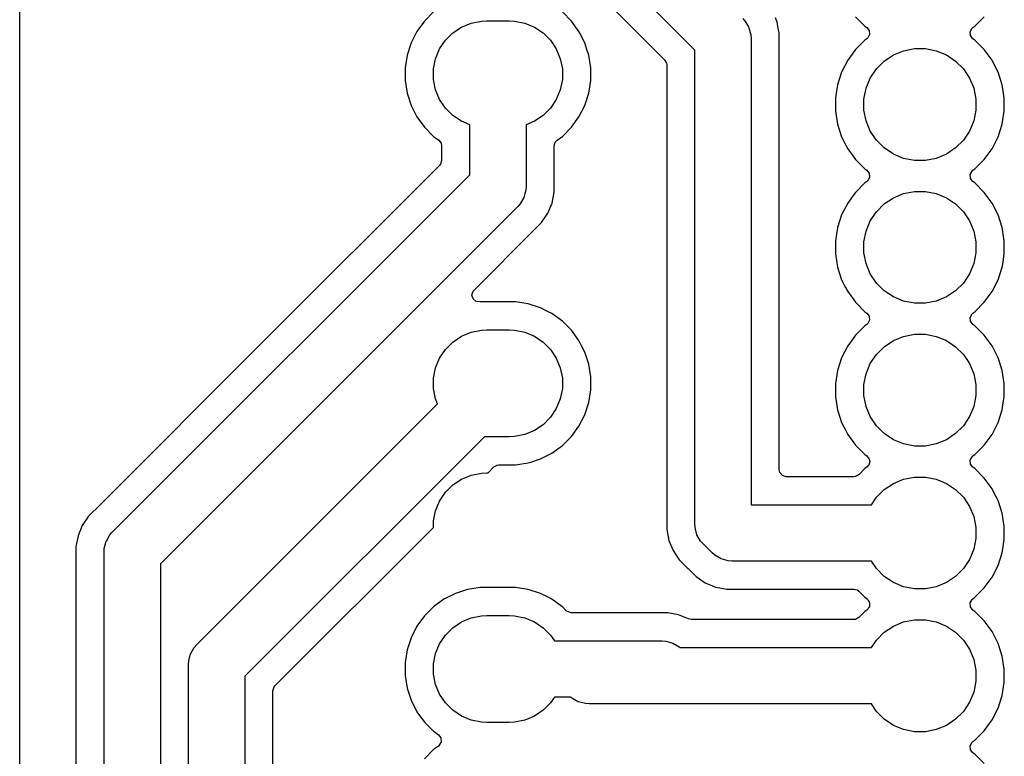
# Model space of a CAD drawing. Extents: x 76 to 132.5, y -132.9 to -75.9.
# Tile 6 of 8: x 76 to 93.5, y -98.1 to -85. Entities that reach past the tile are written whole.
import ezdxf

# ---------------------------------------------------------------- set-up
doc = ezdxf.new("R2010")
doc.units = 0
doc.layers.add('BLACK', color=7, linetype='CONTINUOUS')

msp = doc.modelspace()

# ---------------------------------------------------------------- linework, layer by layer
at = {"layer": 'BLACK', "linetype": 'CONTINUOUS'}
for p, q in [((76, -122.098543), (76, -78.359041)), ((88, -85.572106), (86.387894, -83.96)), ((86.216899, -84.496819), (87.463181, -85.743101)), ((83.35506, -84.893623), (83.193622, -85.055061)), ((84.206884, -85.054575), (84.3, -85.05)), ((84.3, -85.05), (84.7, -85.05)), ((84.7, -85.05), (84.793116, -85.054575)), ((85.806379, -85.055063), (85.644937, -84.893621)), ((88.853554, -85.011447), (88.896661, -85.060603)), ((89.462051, -85.073164), (89.431538, -84.9995)), ((90.855483, -84.97751), (91.02249, -85.144517)), ((92.97751, -85.144517), (93.144517, -84.97751)), ((83.193622, -85.055061), (83.059421, -85.239771)), ((83.697326, -85.26564), (83.852173, -85.162175)), ((83.852173, -85.162175), (84.02423, -85.090907)), ((84.02423, -85.090907), (84.206884, -85.054575)), ((84.793116, -85.054575), (84.97577, -85.090907)), ((84.97577, -85.090907), (85.147827, -85.162175)), ((85.147827, -85.162175), (85.302674, -85.26564)), ((85.940579, -85.239772), (85.806379, -85.055063)), ((88.896661, -85.060603), (88.896677, -85.060619)), ((88.896677, -85.060619), (88.945115, -85.144517)), ((88.945115, -85.144517), (88.96194, -85.173658)), ((88.96194, -85.173658), (88.995723, -85.299737)), ((89.470048, -85.113368), (89.462051, -85.073164)), ((89.484014, -85.18358), (89.470048, -85.113368)), ((89.5005, -85.266456), (89.484014, -85.18358)), ((91.02249, -85.144517), (91.057127, -85.169683)), ((91.057127, -85.169683), (91.099792, -85.225013)), ((91.099792, -85.225013), (91.105771, -85.294626)), ((92.894228, -85.245375), (92.926833, -85.18358)), ((92.926833, -85.18358), (92.942873, -85.169682)), ((92.942873, -85.169682), (92.97751, -85.144517)), ((83.059421, -85.239771), (82.95577, -85.443196)), ((83.462175, -85.552173), (83.56564, -85.397326)), ((83.56564, -85.397326), (83.697326, -85.26564)), ((85.302674, -85.26564), (85.43436, -85.397326)), ((85.43436, -85.397326), (85.537825, -85.552173)), ((85.955981, -85.27), (85.940579, -85.239772)), ((86.044229, -85.443196), (85.955981, -85.27)), ((88.995723, -85.299737), (88.995723, -85.299752)), ((88.995723, -85.299752), (89, -85.365)), ((89, -85.365), (89, -93.66)), ((89.5005, -93.0355), (89.5005, -85.266456)), ((91.022488, -85.395484), (90.855485, -85.562487)), ((91.039365, -85.383222), (91.022488, -85.395484)), ((91.05713, -85.370315), (91.039365, -85.383222)), ((91.073165, -85.356421), (91.05713, -85.370315)), ((91.105771, -85.294626), (91.073165, -85.356421)), ((92.900207, -85.314989), (92.894228, -85.245375)), ((92.942872, -85.370317), (92.900207, -85.314989)), ((92.97751, -85.395483), (92.942872, -85.370317)), ((93.144517, -85.56249), (92.97751, -85.395483)), ((82.95577, -85.443196), (82.885215, -85.660339)), ((83.390907, -85.72423), (83.462175, -85.552173)), ((85.537825, -85.552173), (85.609093, -85.72423)), ((86.044229, -85.443198), (86.044229, -85.443196)), ((86.044231, -85.443201), (86.044229, -85.443198)), ((86.082049, -85.559592), (86.044231, -85.443201)), ((86.114784, -85.660339), (86.082049, -85.559592)), ((88, -94), (88, -85.572106)), ((90.855483, -85.56249), (90.795862, -85.64455)), ((90.855485, -85.562488), (90.855483, -85.56249)), ((90.855485, -85.562487), (90.855485, -85.562488)), ((91.709715, -85.58306), (91.901983, -85.544815)), ((91.901983, -85.544815), (92.098017, -85.544815)), ((92.098017, -85.544815), (92.290285, -85.58306)), ((93.283343, -85.753567), (93.144517, -85.56249)), ((82.885215, -85.660339), (82.8495, -85.885837)), ((83.354575, -85.906884), (83.390907, -85.72423)), ((85.609093, -85.72423), (85.645425, -85.906884)), ((86.1505, -85.885837), (86.114784, -85.660339)), ((87.463181, -85.743101), (87.496666, -85.804424)), ((90.795862, -85.64455), (90.716657, -85.753566)), ((91.365607, -85.76699), (91.528603, -85.658079)), ((91.528603, -85.658079), (91.709715, -85.58306)), ((92.290285, -85.58306), (92.471397, -85.658079)), ((92.471397, -85.658079), (92.634393, -85.76699)), ((82.8495, -85.885837), (82.8495, -86.114162)), ((83.354575, -86.093116), (83.354575, -85.906884)), ((85.645425, -85.906884), (85.645425, -86.093116)), ((86.1505, -86.114162), (86.1505, -85.885837)), ((87.496666, -85.804424), (87.4995, -85.830782)), ((87.4995, -85.830782), (87.4995, -94.098541)), ((90.716657, -85.753566), (90.609433, -85.964003)), ((91.118079, -86.068603), (91.22699, -85.905607)), ((91.22699, -85.905607), (91.365607, -85.76699)), ((92.634393, -85.76699), (92.77301, -85.905607)), ((92.77301, -85.905607), (92.881921, -86.068603)), ((93.309256, -85.804424), (93.283343, -85.753567)), ((93.390566, -85.964003), (93.309256, -85.804424)), ((83.390907, -86.27577), (83.354575, -86.093116)), ((85.645425, -86.093116), (85.609093, -86.27577)), ((90.609433, -85.964003), (90.536446, -86.188631)), ((91.04306, -86.249715), (91.118079, -86.068603)), ((92.881921, -86.068603), (92.95694, -86.249715)), ((93.463553, -86.188631), (93.390566, -85.964003)), ((82.8495, -86.114162), (82.885215, -86.33966)), ((83.462175, -86.447827), (83.390907, -86.27577)), ((85.609093, -86.27577), (85.537825, -86.447827)), ((86.114784, -86.33966), (86.1505, -86.114162)), ((90.536446, -86.188631), (90.4995, -86.421902)), ((91.004815, -86.441983), (91.04306, -86.249715)), ((92.95694, -86.249715), (92.995185, -86.441983)), ((93.5005, -86.421902), (93.463553, -86.188631)), ((82.885215, -86.33966), (82.95577, -86.556803)), ((83.56564, -86.602674), (83.462175, -86.447827)), ((85.537825, -86.447827), (85.43436, -86.602674)), ((86.044231, -86.556799), (86.114784, -86.33966)), ((90.4995, -86.421902), (90.4995, -86.658097)), ((91.004815, -86.638017), (91.004815, -86.441983)), ((92.995185, -86.441983), (92.995185, -86.638017)), ((93.5005, -86.658097), (93.5005, -86.421902)), ((82.95577, -86.556803), (83.059421, -86.760228)), ((83.697326, -86.73436), (83.56564, -86.602674)), ((85.43436, -86.602674), (85.302674, -86.73436)), ((85.940579, -86.760228), (86.044231, -86.556799)), ((83.059421, -86.760228), (83.193621, -86.944937)), ((83.852173, -86.837825), (83.697326, -86.73436)), ((85.302674, -86.73436), (85.147827, -86.837825)), ((85.806379, -86.944937), (85.940579, -86.760228)), ((90.4995, -86.658097), (90.536446, -86.891368)), ((91.04306, -86.830285), (91.004815, -86.638017)), ((92.995185, -86.638017), (92.95694, -86.830285)), ((93.47044, -86.847883), (93.5005, -86.658097)), ((83.193621, -86.944937), (83.355063, -87.106379)), ((84, -86.899056), (83.852173, -86.837825)), ((84, -87.792893), (84, -86.899056)), ((85.147827, -86.837825), (85, -86.899056)), ((85, -86.899056), (85, -88)), ((85.644937, -87.106379), (85.806379, -86.944937)), ((90.536446, -86.891368), (90.609433, -87.115996)), ((91.118079, -87.011397), (91.04306, -86.830285)), ((92.95694, -86.830285), (92.881921, -87.011397)), ((93.390568, -87.115992), (93.463553, -86.891368)), ((93.463553, -86.891368), (93.47044, -86.847883)), ((83.355063, -87.106379), (83.448386, -87.174182)), ((85.551612, -87.174183), (85.644937, -87.106379)), ((90.609433, -87.115996), (90.690196, -87.2745)), ((91.22699, -87.174393), (91.118079, -87.011397)), ((92.881921, -87.011397), (92.77301, -87.174393)), ((93.283343, -87.326433), (93.390568, -87.115992)), ((83.448386, -87.174182), (83.491051, -87.229512)), ((83.491051, -87.229512), (83.4995, -87.2745)), ((83.4995, -87.2745), (83.4995, -87.534217)), ((85.5005, -87.2745), (85.520185, -87.207461)), ((85.5005, -88.098543), (85.5005, -87.2745)), ((85.520185, -87.207461), (85.551612, -87.174183)), ((90.690196, -87.2745), (90.716657, -87.326433)), ((90.716657, -87.326433), (90.855483, -87.51751)), ((91.365607, -87.31301), (91.22699, -87.174393)), ((91.528603, -87.421921), (91.365607, -87.31301)), ((92.634393, -87.31301), (92.471397, -87.421921)), ((92.77301, -87.174393), (92.634393, -87.31301)), ((93.144517, -87.51751), (93.283343, -87.326433)), ((91.709715, -87.49694), (91.528603, -87.421921)), ((91.901983, -87.535185), (91.709715, -87.49694)), ((92.290285, -87.49694), (92.098017, -87.535185)), ((92.471397, -87.421921), (92.290285, -87.49694)), ((83.463181, -87.621898), (80.35958, -90.725499)), ((83.479815, -87.601256), (83.463181, -87.621898)), ((83.4995, -87.534217), (83.479815, -87.601256)), ((90.855483, -87.51751), (91.02249, -87.684517)), ((92.098017, -87.535185), (91.901983, -87.535185)), ((92.97751, -87.684517), (93.144517, -87.51751)), ((77.646447, -94.146447), (84, -87.792893)), ((91.02249, -87.684517), (91.057127, -87.709683)), ((91.057127, -87.709683), (91.099792, -87.765013)), ((91.105771, -87.834626), (91.073165, -87.896421)), ((91.099792, -87.765013), (91.105771, -87.834626)), ((92.894228, -87.785375), (92.926833, -87.72358)), ((92.900207, -87.854989), (92.894228, -87.785375)), ((92.926833, -87.72358), (92.942873, -87.709682)), ((92.942873, -87.709682), (92.97751, -87.684517)), ((85, -88), (84.995723, -88.065247)), ((91.022488, -87.935484), (90.855485, -88.102487)), ((91.039365, -87.923222), (91.022488, -87.935484)), ((91.05713, -87.910315), (91.039365, -87.923222)), ((91.073165, -87.896421), (91.05713, -87.910315)), ((92.942872, -87.910317), (92.900207, -87.854989)), ((92.97751, -87.935483), (92.942872, -87.910317)), ((93.144517, -88.10249), (92.97751, -87.935483)), ((84.96194, -88.191342), (84.896677, -88.304381)), ((84.980236, -88.12306), (84.96194, -88.191342)), ((84.995723, -88.065263), (84.980236, -88.12306)), ((84.995723, -88.065247), (84.995723, -88.065263)), ((85.474632, -88.228582), (85.5005, -88.098543)), ((90.795862, -88.18455), (90.716657, -88.293566)), ((90.855483, -88.10249), (90.795862, -88.18455)), ((90.855485, -88.102488), (90.855483, -88.10249)), ((90.855485, -88.102487), (90.855485, -88.102488)), ((91.365607, -88.30699), (91.528603, -88.198079)), ((91.528603, -88.198079), (91.709715, -88.12306)), ((91.709715, -88.12306), (91.901983, -88.084815)), ((91.901983, -88.084815), (92.098017, -88.084815)), ((92.098017, -88.084815), (92.290285, -88.12306)), ((92.290285, -88.12306), (92.471397, -88.198079)), ((92.471397, -88.198079), (92.634393, -88.30699)), ((93.283342, -88.293566), (93.144517, -88.10249)), ((84.853553, -88.353554), (78.5, -94.707106)), ((84.896668, -88.304389), (84.853553, -88.353554)), ((84.896677, -88.304381), (84.896668, -88.304389)), ((85.386632, -88.473914), (85.462051, -88.291835)), ((85.462051, -88.291835), (85.474632, -88.228582)), ((90.716657, -88.293566), (90.609433, -88.504003)), ((91.22699, -88.445607), (91.365607, -88.30699)), ((92.634393, -88.30699), (92.77301, -88.445607)), ((93.390566, -88.504003), (93.283342, -88.293566)), ((85.277139, -88.637782), (85.386632, -88.473914)), ((90.609433, -88.504003), (90.536446, -88.728631)), ((91.118079, -88.608603), (91.22699, -88.445607)), ((92.77301, -88.445607), (92.881921, -88.608603)), ((93.463553, -88.728631), (93.390566, -88.504003)), ((85.137782, -88.777139), (85.277139, -88.637782)), ((91.04306, -88.789715), (91.118079, -88.608603)), ((92.881921, -88.608603), (92.95694, -88.789715)), ((84.074969, -89.839949), (85.137778, -88.777141)), ((85.137778, -88.777141), (85.137782, -88.777139)), ((90.536446, -88.728631), (90.4995, -88.961902)), ((91.004815, -88.981983), (91.04306, -88.789715)), ((92.95694, -88.789715), (92.995185, -88.981983)), ((93.5005, -88.961902), (93.463553, -88.728631)), ((90.4995, -88.961902), (90.4995, -89.198097)), ((91.004815, -89.178017), (91.004815, -88.981983)), ((92.995185, -88.981983), (92.995185, -89.178017)), ((93.5005, -89.198097), (93.5005, -88.961902)), ((90.4995, -89.198097), (90.536446, -89.431368)), ((91.04306, -89.370285), (91.004815, -89.178017)), ((92.995185, -89.178017), (92.95694, -89.370285)), ((93.477673, -89.342219), (93.5005, -89.198097)), ((91.118079, -89.551397), (91.04306, -89.370285)), ((92.95694, -89.370285), (92.881921, -89.551397)), ((93.463553, -89.431368), (93.477673, -89.342219)), ((90.536446, -89.431368), (90.609433, -89.655996)), ((91.22699, -89.714393), (91.118079, -89.551397)), ((92.881921, -89.551397), (92.77301, -89.714393)), ((93.390568, -89.655992), (93.463553, -89.431368)), ((90.609433, -89.655996), (90.678644, -89.791829)), ((91.365607, -89.85301), (91.22699, -89.714393)), ((92.77301, -89.714393), (92.634393, -89.85301)), ((93.283343, -89.866433), (93.390568, -89.655992)), ((84.038667, -89.929388), (84.057396, -89.862076)), ((84.059302, -89.996141), (84.038667, -89.929388)), ((84.057396, -89.862076), (84.074969, -89.839949)), ((90.678644, -89.791829), (90.716657, -89.866433)), ((90.716657, -89.866433), (90.855483, -90.05751)), ((91.528603, -89.961921), (91.365607, -89.85301)), ((92.634393, -89.85301), (92.471397, -89.961921)), ((93.144517, -90.05751), (93.283343, -89.866433)), ((84.112751, -90.041141), (84.059302, -89.996141)), ((84.182044, -90.050101), (84.112751, -90.041141)), ((84.18584, -90.0495), (84.182044, -90.050101)), ((84.185843, -90.0495), (84.18584, -90.0495)), ((84.814157, -90.0495), (84.185843, -90.0495)), ((84.814162, -90.0495), (84.814157, -90.0495)), ((85.03966, -90.085215), (84.814162, -90.0495)), ((85.256803, -90.15577), (85.03966, -90.085215)), ((90.855483, -90.05751), (91.02249, -90.224517)), ((91.709715, -90.03694), (91.528603, -89.961921)), ((91.901983, -90.075185), (91.709715, -90.03694)), ((92.098017, -90.075185), (91.901983, -90.075185)), ((92.290285, -90.03694), (92.098017, -90.075185)), ((92.471397, -89.961921), (92.290285, -90.03694)), ((92.97751, -90.224517), (93.144517, -90.05751)), ((85.391729, -90.224519), (85.256803, -90.15577)), ((85.460228, -90.259421), (85.391729, -90.224519)), ((85.644937, -90.393621), (85.460228, -90.259421)), ((91.02249, -90.224517), (91.057127, -90.249683)), ((91.057127, -90.249683), (91.099792, -90.305013)), ((92.894228, -90.325375), (92.926833, -90.26358)), ((92.926833, -90.26358), (92.942873, -90.249682)), ((92.942873, -90.249682), (92.97751, -90.224517)), ((85.806379, -90.555063), (85.644937, -90.393621)), ((91.022488, -90.475484), (90.855485, -90.642487)), ((91.039365, -90.463222), (91.022488, -90.475484)), ((91.05713, -90.450315), (91.039365, -90.463222)), ((91.073165, -90.436421), (91.05713, -90.450315)), ((91.105771, -90.374626), (91.073165, -90.436421)), ((91.099792, -90.305013), (91.105771, -90.374626)), ((92.900207, -90.394989), (92.894228, -90.325375)), ((92.942872, -90.450317), (92.900207, -90.394989)), ((92.97751, -90.475483), (92.942872, -90.450317)), ((93.144517, -90.64249), (92.97751, -90.475483)), ((83.852173, -90.662175), (84.02423, -90.590907)), ((84.02423, -90.590907), (84.206884, -90.554575)), ((84.206884, -90.554575), (84.3, -90.55)), ((84.3, -90.55), (84.7, -90.55)), ((84.7, -90.55), (84.793116, -90.554575)), ((84.793116, -90.554575), (84.97577, -90.590907)), ((84.97577, -90.590907), (85.147827, -90.662175)), ((85.940579, -90.739772), (85.806379, -90.555063)), ((90.855483, -90.64249), (90.795862, -90.72455)), ((90.855485, -90.642488), (90.855483, -90.64249)), ((90.855485, -90.642487), (90.855485, -90.642488)), ((91.709715, -90.66306), (91.901983, -90.624815)), ((91.901983, -90.624815), (92.098017, -90.624815)), ((92.098017, -90.624815), (92.290285, -90.66306)), ((93.283342, -90.833566), (93.144517, -90.64249)), ((80.35958, -90.725499), (77.362221, -93.722858)), ((83.56564, -90.897326), (83.697326, -90.76564)), ((83.697326, -90.76564), (83.852173, -90.662175)), ((85.147827, -90.662175), (85.302674, -90.76564)), ((85.302674, -90.76564), (85.43436, -90.897326)), ((85.988369, -90.833566), (85.940579, -90.739772)), ((90.795862, -90.72455), (90.716657, -90.833566)), ((91.365607, -90.84699), (91.528603, -90.738079)), ((91.528603, -90.738079), (91.709715, -90.66306)), ((92.290285, -90.66306), (92.471397, -90.738079)), ((92.471397, -90.738079), (92.634393, -90.84699)), ((83.462175, -91.052173), (83.56564, -90.897326)), ((85.43436, -90.897326), (85.537825, -91.052173)), ((86.044229, -90.943196), (85.988369, -90.833566)), ((86.044229, -90.943198), (86.044229, -90.943196)), ((86.044231, -90.943201), (86.044229, -90.943198)), ((86.061603, -90.996666), (86.044231, -90.943201)), ((86.114784, -91.160339), (86.061603, -90.996666)), ((90.716657, -90.833566), (90.609433, -91.044003)), ((91.118079, -91.148603), (91.22699, -90.985607)), ((91.22699, -90.985607), (91.365607, -90.84699)), ((92.634393, -90.84699), (92.77301, -90.985607)), ((92.77301, -90.985607), (92.881921, -91.148603)), ((93.390566, -91.044003), (93.283342, -90.833566)), ((83.390907, -91.22423), (83.462175, -91.052173)), ((85.537825, -91.052173), (85.609093, -91.22423)), ((86.1505, -91.385837), (86.114784, -91.160339)), ((90.609433, -91.044003), (90.536446, -91.268631)), ((91.04306, -91.329715), (91.118079, -91.148603)), ((92.881921, -91.148603), (92.95694, -91.329715)), ((93.390566, -91.044005), (93.390566, -91.044003)), ((93.390568, -91.044008), (93.390566, -91.044005)), ((93.413105, -91.113371), (93.390568, -91.044008)), ((93.463553, -91.268631), (93.413105, -91.113371)), ((83.354575, -91.406884), (83.390907, -91.22423)), ((85.609093, -91.22423), (85.645425, -91.406884)), ((90.536446, -91.268631), (90.4995, -91.501902)), ((91.004815, -91.521983), (91.04306, -91.329715)), ((92.95694, -91.329715), (92.995185, -91.521983)), ((93.5005, -91.501902), (93.463553, -91.268631)), ((83.354575, -91.593116), (83.354575, -91.406884)), ((85.645425, -91.406884), (85.645425, -91.593116)), ((86.1505, -91.614162), (86.1505, -91.385837)), ((90.4995, -91.501902), (90.4995, -91.738097)), ((91.004815, -91.718017), (91.004815, -91.521983)), ((92.995185, -91.521983), (92.995185, -91.718017)), ((93.5005, -91.738097), (93.5005, -91.501902)), ((83.390907, -91.77577), (83.354575, -91.593116)), ((85.645425, -91.593116), (85.609093, -91.77577)), ((86.114784, -91.83966), (86.1505, -91.614162)), ((79.146447, -96.146447), (83.427874, -91.865018)), ((83.427874, -91.865018), (83.390907, -91.77577)), ((85.609093, -91.77577), (85.537825, -91.947827)), ((86.044231, -92.056799), (86.114784, -91.83966)), ((90.4995, -91.738097), (90.536446, -91.971368)), ((91.04306, -91.910285), (91.004815, -91.718017)), ((92.995185, -91.718017), (92.95694, -91.910285)), ((93.4771, -91.885837), (93.5005, -91.738097)), ((85.537825, -91.947827), (85.43436, -92.102674)), ((90.536446, -91.971368), (90.609433, -92.195996)), ((91.118079, -92.091397), (91.04306, -91.910285)), ((92.95694, -91.910285), (92.881921, -92.091397)), ((93.390568, -92.195992), (93.463553, -91.971368)), ((93.463553, -91.971368), (93.4771, -91.885837)), ((85.43436, -92.102674), (85.302674, -92.23436)), ((85.940579, -92.260228), (86.044231, -92.056799)), ((90.609433, -92.195996), (90.682634, -92.33966)), ((91.22699, -92.254393), (91.118079, -92.091397)), ((92.881921, -92.091397), (92.77301, -92.254393)), ((93.283343, -92.406433), (93.390568, -92.195992)), ((85.147827, -92.337825), (84.97577, -92.409093)), ((85.302674, -92.23436), (85.147827, -92.337825)), ((85.806379, -92.444937), (85.940579, -92.260228)), ((90.682634, -92.33966), (90.716657, -92.406433)), ((91.365607, -92.39301), (91.22699, -92.254393)), ((91.528603, -92.501921), (91.365607, -92.39301)), ((92.634393, -92.39301), (92.471397, -92.501921)), ((92.77301, -92.254393), (92.634393, -92.39301)), ((84.259115, -92.447991), (80, -96.707106)), ((84.3, -92.45), (84.259115, -92.447991)), ((84.7, -92.45), (84.3, -92.45)), ((84.793116, -92.445425), (84.7, -92.45)), ((84.97577, -92.409093), (84.793116, -92.445425)), ((85.644937, -92.606379), (85.806379, -92.444937)), ((90.716657, -92.406433), (90.855483, -92.59751)), ((91.709715, -92.57694), (91.528603, -92.501921)), ((91.901983, -92.615185), (91.709715, -92.57694)), ((92.290285, -92.57694), (92.098017, -92.615185)), ((92.471397, -92.501921), (92.290285, -92.57694)), ((93.144517, -92.59751), (93.283343, -92.406433)), ((85.256799, -92.844231), (85.460228, -92.740579)), ((85.460228, -92.740579), (85.644937, -92.606379)), ((90.855483, -92.59751), (91.02249, -92.764517)), ((92.098017, -92.615185), (91.901983, -92.615185)), ((92.97751, -92.764517), (93.144517, -92.59751)), ((84.814162, -92.9505), (85.03966, -92.914784)), ((85.03966, -92.914784), (85.084963, -92.900064)), ((85.084963, -92.900064), (85.256799, -92.844231)), ((91.02249, -92.764517), (91.057127, -92.789683)), ((91.057127, -92.789683), (91.069959, -92.806323)), ((91.069959, -92.806323), (91.086289, -92.819556)), ((91.086289, -92.819556), (91.090868, -92.83344)), ((91.090868, -92.83344), (91.099792, -92.845013)), ((91.105771, -92.914626), (91.095963, -92.933212)), ((91.099792, -92.845013), (91.10159, -92.865947)), ((91.10159, -92.865947), (91.108174, -92.88591)), ((91.108174, -92.88591), (91.10452, -92.900064)), ((91.10452, -92.900064), (91.105771, -92.914626)), ((92.894228, -92.865375), (92.926833, -92.80358)), ((92.900207, -92.934989), (92.894228, -92.865375)), ((92.926833, -92.80358), (92.942873, -92.789682)), ((92.942873, -92.789682), (92.97751, -92.764517)), ((84.02423, -93.130907), (84.206884, -93.094575)), ((84.206884, -93.094575), (84.3, -93.09)), ((84.3, -93.09), (84.32492, -93.09)), ((84.32492, -93.09), (84.428101, -92.986819)), ((84.428101, -92.986819), (84.489424, -92.953334)), ((84.489424, -92.953334), (84.515782, -92.9505)), ((84.515782, -92.9505), (84.814162, -92.9505)), ((89.511706, -93.087011), (89.5005, -93.0355)), ((89.557461, -93.139815), (89.511706, -93.087011)), ((91.02249, -93.015483), (90.913102, -93.12487)), ((91.063086, -92.985988), (91.02249, -93.015483)), ((91.06849, -92.980984), (91.063086, -92.985988)), ((91.073165, -92.976421), (91.06849, -92.980984)), ((91.07773, -92.967768), (91.073165, -92.976421)), ((91.090711, -92.953562), (91.07773, -92.967768)), ((91.095963, -92.933212), (91.090711, -92.953562)), ((92.942872, -92.990317), (92.900207, -92.934989)), ((92.97751, -93.015483), (92.942872, -92.990317)), ((93.144517, -93.18249), (92.97751, -93.015483)), ((83.697326, -93.30564), (83.852173, -93.202175)), ((83.852173, -93.202175), (84.02423, -93.130907)), ((89.6245, -93.1595), (89.557461, -93.139815)), ((90.827111, -93.1595), (89.6245, -93.1595)), ((90.846865, -93.157376), (90.827111, -93.1595)), ((90.848797, -93.157589), (90.846865, -93.157376)), ((90.849876, -93.157052), (90.848797, -93.157589)), ((90.853469, -93.156666), (90.849876, -93.157052)), ((90.882116, -93.141023), (90.853469, -93.156666)), ((90.91136, -93.126484), (90.882116, -93.141023)), ((90.913102, -93.12487), (90.91136, -93.126484)), ((91.528603, -93.278079), (91.709715, -93.20306)), ((91.709715, -93.20306), (91.901983, -93.164815)), ((91.901983, -93.164815), (92.098017, -93.164815)), ((92.098017, -93.164815), (92.290285, -93.20306)), ((92.290285, -93.20306), (92.471397, -93.278079)), ((93.283343, -93.373567), (93.144517, -93.18249)), ((83.462175, -93.592173), (83.56564, -93.437326)), ((83.56564, -93.437326), (83.697326, -93.30564)), ((91.22699, -93.525607), (91.365607, -93.38699)), ((91.365607, -93.38699), (91.528603, -93.278079)), ((92.471397, -93.278079), (92.634393, -93.38699)), ((92.634393, -93.38699), (92.77301, -93.525607)), ((93.304344, -93.414784), (93.283343, -93.373567)), ((93.390566, -93.584003), (93.304344, -93.414784)), ((83.390907, -93.76423), (83.462175, -93.592173)), ((91.137191, -93.66), (91.22699, -93.525607)), ((92.77301, -93.525607), (92.881921, -93.688603)), ((93.463553, -93.808631), (93.390566, -93.584003)), ((77.292538, -93.79254), (77.222859, -93.862219)), ((77.362218, -93.722861), (77.292538, -93.79254)), ((77.362221, -93.722858), (77.362218, -93.722861)), ((83.354575, -93.946884), (83.390907, -93.76423)), ((89, -93.66), (91.137191, -93.66)), ((92.881921, -93.688603), (92.95694, -93.869715)), ((77.222859, -93.862219), (77.113371, -94.026079)), ((83.354575, -94.060345), (83.354575, -93.946884)), ((92.95694, -93.869715), (92.995185, -94.061983)), ((93.5005, -94.041902), (93.463553, -93.808631)), ((77.113364, -94.026092), (77.03795, -94.20816)), ((77.113371, -94.026079), (77.113364, -94.026092)), ((77.603338, -94.195603), (77.646447, -94.146447)), ((80.536819, -96.878101), (83.354575, -94.060345)), ((87.4995, -94.098543), (87.499499, -94.098543)), ((87.499499, -94.098543), (87.537947, -94.291829)), ((87.4995, -94.098541), (87.4995, -94.098543)), ((88.004277, -94.065247), (88, -94)), ((88.004277, -94.065263), (88.004277, -94.065247)), ((88.03806, -94.191342), (88.004277, -94.065263)), ((92.995185, -94.061983), (92.995185, -94.258017)), ((93.5005, -94.278097), (93.5005, -94.041902)), ((77.037947, -94.20817), (76.9995, -94.401456)), ((77.03795, -94.20816), (77.037947, -94.20817)), ((77.504277, -94.434737), (77.53806, -94.308658)), ((77.53806, -94.308658), (77.54053, -94.30438)), ((77.54053, -94.30438), (77.603323, -94.195619)), ((77.603323, -94.195619), (77.603338, -94.195603)), ((87.537947, -94.291829), (87.53795, -94.291839)), ((87.53795, -94.291839), (87.613364, -94.473907)), ((88.103323, -94.304381), (88.03806, -94.191342)), ((88.103338, -94.304396), (88.103323, -94.304381)), ((88.146447, -94.353553), (88.103338, -94.304396)), ((92.995185, -94.258017), (92.95694, -94.450285)), ((93.480961, -94.401459), (93.5005, -94.278097)), ((76.9995, -94.401456), (76.9995, -94.401459)), ((76.9995, -94.401459), (76.9995, -122.098541)), ((77.5, -94.5), (77.504277, -94.434752)), ((77.5, -122), (77.5, -94.5)), ((77.504277, -94.434752), (77.504277, -94.434737)), ((87.613364, -94.473907), (87.613371, -94.47392)), ((87.613371, -94.47392), (87.72286, -94.637781)), ((88.306446, -94.513553), (88.146447, -94.353553)), ((92.95694, -94.450285), (92.881921, -94.631397)), ((93.463553, -94.511368), (93.480961, -94.401459)), ((87.72286, -94.637781), (87.722863, -94.637785)), ((87.722863, -94.637785), (87.866537, -94.781459)), ((88.35561, -94.556668), (88.306446, -94.513553)), ((88.355619, -94.556677), (88.35561, -94.556668)), ((88.468658, -94.62194), (88.355619, -94.556677)), ((88.594737, -94.655723), (88.468658, -94.62194)), ((88.594752, -94.655723), (88.594737, -94.655723)), ((88.66, -94.66), (88.594752, -94.655723)), ((91.137191, -94.66), (88.66, -94.66)), ((91.22699, -94.794393), (91.137191, -94.66)), ((92.881921, -94.631397), (92.77301, -94.794393)), ((93.390568, -94.735992), (93.463553, -94.511368)), ((78.5, -94.707106), (78.5, -121.792894)), ((87.866537, -94.781459), (87.866559, -94.781479)), ((87.866559, -94.781479), (87.879735, -94.794655)), ((87.879735, -94.794655), (87.879764, -94.794686)), ((87.879764, -94.794686), (88.022214, -94.937136)), ((91.365607, -94.93301), (91.22699, -94.794393)), ((92.77301, -94.794393), (92.634393, -94.93301)), ((93.283343, -94.946433), (93.390568, -94.735992)), ((88.022214, -94.937136), (88.022218, -94.937139)), ((88.022218, -94.937139), (88.186079, -95.046628)), ((91.528603, -95.041921), (91.365607, -94.93301)), ((92.634393, -94.93301), (92.471397, -95.041921)), ((93.144517, -95.13751), (93.283343, -94.946433)), ((83.960339, -95.165215), (83.743196, -95.23577)), ((84.185838, -95.1295), (83.960339, -95.165215)), ((84.185843, -95.1295), (84.185838, -95.1295)), ((84.814157, -95.1295), (84.185843, -95.1295)), ((84.814162, -95.1295), (84.814157, -95.1295)), ((85.03966, -95.165215), (84.814162, -95.1295)), ((85.256803, -95.23577), (85.03966, -95.165215)), ((88.186079, -95.046628), (88.186092, -95.046635)), ((88.186092, -95.046635), (88.314833, -95.099961)), ((88.314833, -95.099961), (88.368159, -95.122049)), ((88.368159, -95.122049), (88.368164, -95.122051)), ((88.368164, -95.122051), (88.405613, -95.1295)), ((88.405613, -95.1295), (88.444574, -95.13725)), ((88.444574, -95.13725), (88.561456, -95.1605)), ((88.561456, -95.1605), (88.561459, -95.1605)), ((88.561459, -95.1605), (88.56146, -95.1605)), ((88.56146, -95.1605), (88.75854, -95.1605)), ((88.75854, -95.1605), (90.827111, -95.1605)), ((90.827111, -95.1605), (90.854354, -95.168499)), ((90.854354, -95.168499), (90.882315, -95.173466)), ((90.882315, -95.173466), (90.889939, -95.178948)), ((90.889939, -95.178948), (90.89415, -95.180185)), ((90.89415, -95.180185), (90.91136, -95.193516)), ((90.91136, -95.193516), (90.913102, -95.195129)), ((90.913102, -95.195129), (91.02249, -95.304517)), ((91.709715, -95.11694), (91.528603, -95.041921)), ((91.901983, -95.155185), (91.709715, -95.11694)), ((92.098017, -95.155185), (91.901983, -95.155185)), ((92.290285, -95.11694), (92.098017, -95.155185)), ((92.471397, -95.041921), (92.290285, -95.11694)), ((92.97751, -95.304517), (93.144517, -95.13751)), ((83.539771, -95.339421), (83.355061, -95.473622)), ((83.743196, -95.23577), (83.539771, -95.339421)), ((85.391729, -95.304519), (85.256803, -95.23577)), ((85.460228, -95.339421), (85.391729, -95.304519)), ((85.638356, -95.46884), (85.460228, -95.339421)), ((91.02249, -95.304517), (91.063086, -95.334011)), ((91.063086, -95.334011), (91.06849, -95.339016)), ((91.06849, -95.339016), (91.082776, -95.362946)), ((91.082776, -95.362946), (91.099792, -95.385013)), ((92.894228, -95.405375), (92.926833, -95.34358)), ((92.926833, -95.34358), (92.942873, -95.329682)), ((92.942873, -95.329682), (92.97751, -95.304517)), ((83.355061, -95.473622), (83.193622, -95.635061)), ((85.644938, -95.473622), (85.638356, -95.46884)), ((85.714497, -95.543181), (85.644938, -95.473622)), ((85.735139, -95.559815), (85.714497, -95.543181)), ((91.039422, -95.543181), (91.022488, -95.555484)), ((91.05713, -95.530315), (91.039422, -95.543181)), ((91.061168, -95.526816), (91.05713, -95.530315)), ((91.062309, -95.52634), (91.061168, -95.526816)), ((91.063188, -95.525065), (91.062309, -95.52634)), ((91.073165, -95.516421), (91.063188, -95.525065)), ((91.08617, -95.491772), (91.073165, -95.516421)), ((91.102001, -95.46884), (91.08617, -95.491772)), ((91.099792, -95.385013), (91.100437, -95.392528)), ((91.100437, -95.392528), (91.104306, -95.399008)), ((91.102249, -95.461299), (91.102001, -95.46884)), ((91.105771, -95.454626), (91.102249, -95.461299)), ((91.104306, -95.399008), (91.103386, -95.426863)), ((91.103386, -95.426863), (91.105771, -95.454626)), ((92.900207, -95.474989), (92.894228, -95.405375)), ((92.942872, -95.530317), (92.900207, -95.474989)), ((92.97751, -95.555483), (92.942872, -95.530317)), ((83.193622, -95.635061), (83.059421, -95.819771)), ((83.852173, -95.742175), (84.02423, -95.670907)), ((84.02423, -95.670907), (84.206884, -95.634575)), ((84.206884, -95.634575), (84.3, -95.63)), ((84.3, -95.63), (84.7, -95.63)), ((84.7, -95.63), (84.793116, -95.634575)), ((84.793116, -95.634575), (84.97577, -95.670907)), ((84.97577, -95.670907), (85.147827, -95.742175)), ((85.802178, -95.5795), (85.735139, -95.559815)), ((86.098541, -95.5795), (85.802178, -95.5795)), ((87.518541, -95.5795), (86.098541, -95.5795)), ((87.518543, -95.5795), (87.518541, -95.5795)), ((87.711829, -95.617947), (87.518543, -95.5795)), ((87.711839, -95.61795), (87.711829, -95.617947)), ((87.885931, -95.690061), (87.711839, -95.61795)), ((87.933383, -95.6995), (87.885931, -95.690061)), ((90.827111, -95.6995), (87.933383, -95.6995)), ((90.853469, -95.696666), (90.827111, -95.6995)), ((90.914792, -95.663181), (90.853469, -95.696666)), ((91.022487, -95.555485), (90.914792, -95.663181)), ((91.022488, -95.555484), (91.022487, -95.555485)), ((91.709715, -95.74306), (91.901983, -95.704815)), ((91.901983, -95.704815), (92.098017, -95.704815)), ((92.098017, -95.704815), (92.290285, -95.74306)), ((93.144517, -95.72249), (92.97751, -95.555483)), ((93.283342, -95.913566), (93.144517, -95.72249)), ((83.059421, -95.819771), (82.95577, -96.023196)), ((83.56564, -95.977326), (83.697326, -95.84564)), ((83.697326, -95.84564), (83.852173, -95.742175)), ((85.147827, -95.742175), (85.302674, -95.84564)), ((85.302674, -95.84564), (85.43436, -95.977326)), ((91.365607, -95.92699), (91.528603, -95.818079)), ((91.528603, -95.818079), (91.709715, -95.74306)), ((92.290285, -95.74306), (92.471397, -95.818079)), ((92.471397, -95.818079), (92.634393, -95.92699)), ((82.95577, -96.023196), (82.885215, -96.240339)), ((83.462175, -96.132173), (83.56564, -95.977326)), ((85.43436, -95.977326), (85.502964, -96.08)), ((91.137191, -96.2), (91.22699, -96.065607)), ((91.22699, -96.065607), (91.365607, -95.92699)), ((92.634393, -95.92699), (92.77301, -96.065607)), ((92.77301, -96.065607), (92.881921, -96.228603)), ((93.390566, -96.124003), (93.283342, -95.913566)), ((79.04114, -96.303323), (79.103323, -96.195619)), ((79.103323, -96.195619), (79.103338, -96.195603)), ((79.103338, -96.195603), (79.146447, -96.146447)), ((82.885215, -96.240339), (82.8495, -96.465837)), ((83.390907, -96.30423), (83.462175, -96.132173)), ((85.502964, -96.08), (86, -96.08)), ((86, -96.08), (87.42, -96.08)), ((87.42, -96.08), (87.485263, -96.084278)), ((87.485263, -96.084278), (87.611342, -96.11806)), ((87.611342, -96.11806), (87.724381, -96.183323)), ((87.724381, -96.183323), (87.741058, -96.2)), ((87.741058, -96.2), (91.137191, -96.2)), ((92.881921, -96.228603), (92.95694, -96.409715)), ((93.463553, -96.348631), (93.390566, -96.124003)), ((79.004277, -96.434737), (79.03806, -96.308658)), ((79.03806, -96.308658), (79.04114, -96.303323)), ((83.354575, -96.486884), (83.390907, -96.30423)), ((92.95694, -96.409715), (92.995185, -96.601983)), ((93.5005, -96.581902), (93.463553, -96.348631)), ((79, -96.5), (79.004277, -96.434752)), ((79, -120.5), (79, -96.5)), ((79.004277, -96.434752), (79.004277, -96.434737)), ((82.8495, -96.465837), (82.8495, -96.694162)), ((83.354575, -96.673116), (83.354575, -96.486884)), ((92.995185, -96.601983), (92.995185, -96.798017)), ((93.5005, -96.818097), (93.5005, -96.581902)), ((80, -96.707106), (80, -120.292893)), ((82.8495, -96.694162), (82.885215, -96.91966)), ((83.390907, -96.85577), (83.354575, -96.673116)), ((80.5005, -96.965782), (80.520185, -96.898743)), ((80.520185, -96.898743), (80.536819, -96.878101)), ((82.885215, -96.91966), (82.95577, -97.136803)), ((83.462175, -97.027827), (83.390907, -96.85577)), ((92.995185, -96.798017), (92.95694, -96.990285)), ((93.463553, -97.051368), (93.5005, -96.818097)), ((80.5005, -115.695837), (80.5005, -96.965782)), ((83.56564, -97.182674), (83.462175, -97.027827)), ((85.502964, -97.08), (85.43436, -97.182674)), ((85.796603, -97.08), (85.502964, -97.08)), ((85.815611, -97.096669), (85.796603, -97.08)), ((85.815619, -97.096677), (85.815611, -97.096669)), ((85.928658, -97.16194), (85.815619, -97.096677)), ((92.95694, -96.990285), (92.881921, -97.171397)), ((93.390568, -97.275992), (93.463553, -97.051368)), ((82.95577, -97.136803), (83.059421, -97.340228)), ((83.697326, -97.31436), (83.56564, -97.182674)), ((85.43436, -97.182674), (85.302674, -97.31436)), ((85.955301, -97.169079), (85.928658, -97.16194)), ((86.054737, -97.195723), (85.955301, -97.169079)), ((86.054752, -97.195723), (86.054737, -97.195723)), ((86.12, -97.2), (86.054752, -97.195723)), ((91.137191, -97.2), (86.12, -97.2)), ((91.22699, -97.334393), (91.137191, -97.2)), ((92.881921, -97.171397), (92.77301, -97.334393)), ((93.283343, -97.486433), (93.390568, -97.275992)), ((83.059421, -97.340228), (83.193621, -97.524937)), ((83.852173, -97.417825), (83.697326, -97.31436)), ((84.02423, -97.489093), (83.852173, -97.417825)), ((85.147827, -97.417825), (84.97577, -97.489093)), ((85.302674, -97.31436), (85.147827, -97.417825)), ((91.365607, -97.47301), (91.22699, -97.334393)), ((91.528603, -97.581921), (91.365607, -97.47301)), ((92.634393, -97.47301), (92.471397, -97.581921)), ((92.77301, -97.334393), (92.634393, -97.47301)), ((83.193621, -97.524937), (83.355063, -97.686379)), ((84.206884, -97.525425), (84.02423, -97.489093)), ((84.3, -97.53), (84.206884, -97.525425)), ((84.7, -97.53), (84.3, -97.53)), ((84.793116, -97.525425), (84.7, -97.53)), ((84.97577, -97.489093), (84.793116, -97.525425)), ((91.709715, -97.65694), (91.528603, -97.581921)), ((92.471397, -97.581921), (92.290285, -97.65694)), ((93.144517, -97.67751), (93.283343, -97.486433)), ((83.355063, -97.686379), (83.365719, -97.694121)), ((83.365719, -97.694121), (83.442191, -97.749683)), ((83.442191, -97.749683), (83.484857, -97.805013)), ((83.484857, -97.805013), (83.490835, -97.874627)), ((91.901983, -97.695185), (91.709715, -97.65694)), ((92.098017, -97.695185), (91.901983, -97.695185)), ((92.290285, -97.65694), (92.098017, -97.695185)), ((92.97751, -97.844517), (93.144517, -97.67751)), ((83.442191, -97.950317), (83.355069, -98.013616)), ((83.458228, -97.936421), (83.442191, -97.950317)), ((83.490835, -97.874627), (83.458228, -97.936421)), ((92.894228, -97.945375), (92.926833, -97.88358)), ((92.900207, -98.014989), (92.894228, -97.945375)), ((92.926833, -97.88358), (92.942873, -97.869682)), ((92.942873, -97.869682), (92.97751, -97.844517)), ((83.35506, -98.013623), (83.193622, -98.175061)), ((83.355069, -98.013616), (83.35506, -98.013623)), ((92.942872, -98.070317), (92.900207, -98.014989)), ((92.97751, -98.095483), (92.942872, -98.070317)), ((93.144517, -98.26249), (92.97751, -98.095483))]:
    msp.add_line(p, q, dxfattribs=at)

doc.saveas('drawing.dxf')
